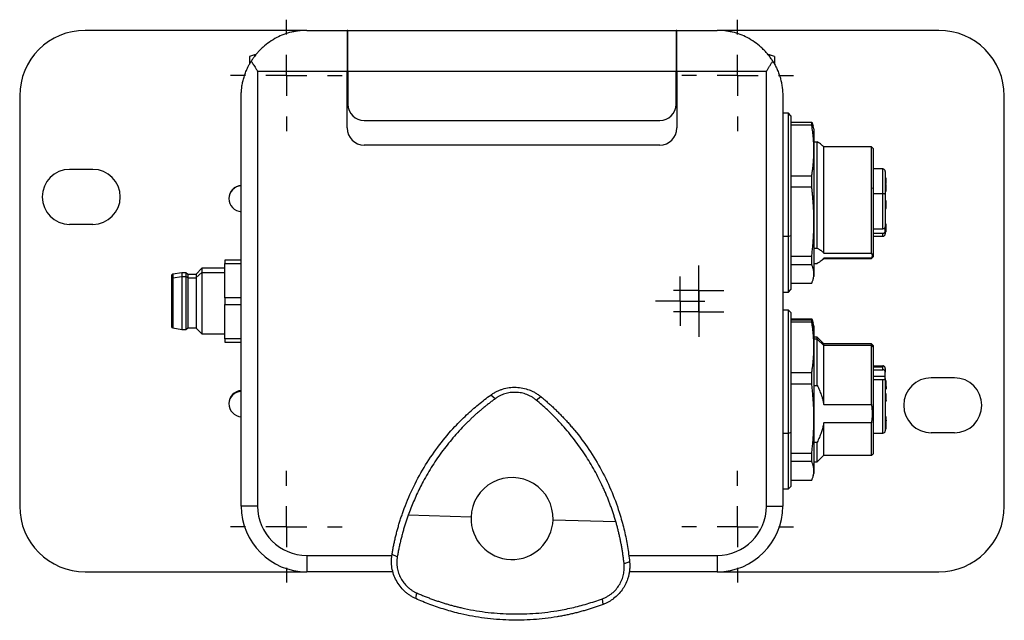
# Model space of a CAD drawing. Header units: inches. Extents: x 0.46 to 8.15, y 1.66 to 8.83.
# Tile 4 of 15: x 2.99 to 5.35, y 6.82 to 8.26. Entities that reach past the tile are written whole.
import ezdxf

# ---------------------------------------------------------------- set-up
doc = ezdxf.new("R2010")
doc.units = ezdxf.units.IN
doc.header["$MEASUREMENT"] = 0
doc.layers.add('SLD-0', color=179, linetype='Continuous')

# ---------------------------------------------------------------- blocks, each defined once
blk = doc.blocks.new('SW_CENTERMARKSYMBOL_0')
at = {"layer": 'SLD-0', "color": 0}
for p, q in [((0, 0.0984), (0, 0.1339)), ((0, 0), (0, 0.0492)), ((-0.0984, 0), (-0.1339, 0)), ((0, 0), (-0.0492, 0)), ((0, 0), (0, -0.0492)), ((0, 0), (0.0492, 0)), ((0.0984, 0), (0.1339, 0)), ((0, -0.0984), (0, -0.1339))]:
    blk.add_line(p, q, dxfattribs=at)
blk = doc.blocks.new('SW_CENTERMARKSYMBOL_1')
at = {"layer": 'SLD-0', "color": 0}
for p, q in [((0, 0.0984), (0, 0.1339)), ((0, 0), (0, 0.0492)), ((-0.0984, 0), (-0.1339, 0)), ((0, 0), (-0.0492, 0)), ((0, 0), (0, -0.0492)), ((0, 0), (0.0492, 0)), ((0.0984, 0), (0.1339, 0)), ((0, -0.0984), (0, -0.1339))]:
    blk.add_line(p, q, dxfattribs=at)
blk = doc.blocks.new('SW_CENTERMARKSYMBOL_2')
at = {"layer": 'SLD-0', "color": 0}
for p, q in [((0, 0.0984), (0, 0.1339)), ((0, 0), (0, 0.0492)), ((-0.0984, 0), (-0.1339, 0)), ((0, 0), (-0.0492, 0)), ((0, 0), (0, -0.0492)), ((0, 0), (0.0492, 0)), ((0.0984, 0), (0.1339, 0)), ((0, -0.0984), (0, -0.1339))]:
    blk.add_line(p, q, dxfattribs=at)
blk = doc.blocks.new('SW_CENTERMARKSYMBOL_3')
at = {"layer": 'SLD-0', "color": 0}
for p, q in [((0, 0.0984), (0, 0.1339)), ((0, 0), (0, 0.0492)), ((-0.0984, 0), (-0.1339, 0)), ((0, 0), (-0.0492, 0)), ((0, 0), (0, -0.0492)), ((0, 0), (0.0492, 0)), ((0.0984, 0), (0.1339, 0)), ((0, -0.0984), (0, -0.1339))]:
    blk.add_line(p, q, dxfattribs=at)
blk = doc.blocks.new('SW_CENTERMARKSYMBOL_4')
at = {"layer": 'SLD-0', "color": 0}
for p, q in [((0, 0.0492), (0, 0.0591)), ((0, 0), (0, 0.0492)), ((-0.0492, 0), (-0.0591, 0)), ((0, 0), (-0.0492, 0)), ((0, 0), (0, -0.0492)), ((0, 0), (0.0492, 0)), ((0.0492, 0), (0.0591, 0)), ((0, -0.0492), (0, -0.0591))]:
    blk.add_line(p, q, dxfattribs=at)
blk = doc.blocks.new('SW_CENTERMARKSYMBOL_5')
at = {"layer": 'SLD-0', "color": 0}
for p, q in [((0, 0.0492), (0, 0.0602)), ((0, 0), (0, 0.0492)), ((-0.0492, 0), (-0.0602, 0)), ((0, 0), (-0.0492, 0)), ((0, 0), (0, -0.0492)), ((0, 0), (0.0492, 0)), ((0.0492, 0), (0.0602, 0)), ((0, -0.0492), (0, -0.0602))]:
    blk.add_line(p, q, dxfattribs=at)
blk = doc.blocks.new('SW_CENTERMARKSYMBOL_6')
at = {"layer": 'SLD-0', "color": 0}
for p, q in [((0, 0.0492), (0, 0.0602)), ((0, 0), (0, 0.0492)), ((-0.0492, 0), (-0.0602, 0)), ((0, 0), (-0.0492, 0)), ((0, 0), (0, -0.0492)), ((0, 0), (0.0492, 0)), ((0.0492, 0), (0.0602, 0)), ((0, -0.0492), (0, -0.0602))]:
    blk.add_line(p, q, dxfattribs=at)

msp = doc.modelspace()

# ---------------------------------------------------------------- linework, layer by layer
at = {"color": 7, "linetype": 'Continuous', "lineweight": 25}
for p, q in [((3.6809, 8.2344), (3.1494, 8.2344)), ((3.6809, 8.2344), (3.7774, 8.2344)), ((3.7774, 8.2344), (3.7774, 8.1359)), ((3.7794, 8.2344), (3.7774, 8.2344)), ((3.7794, 8.1359), (3.7794, 8.2344)), ((3.7794, 8.2344), (4.5668, 8.2344)), ((4.5668, 8.2344), (4.5668, 8.1359)), ((4.5687, 8.2344), (4.5668, 8.2344)), ((4.5687, 8.1359), (4.5687, 8.2344)), ((4.5687, 8.2344), (4.6652, 8.2344)), ((5.1967, 8.2344), (4.6652, 8.2344)), ((3.5555, 8.1753), (3.5431, 8.172)), ((3.5582, 8.1753), (3.5555, 8.1753)), ((3.5555, 8.1753), (3.5555, 8.1716)), ((3.7794, 8.1753), (3.7774, 8.1753)), ((4.5687, 8.1753), (4.5668, 8.1753)), ((4.7906, 8.1753), (4.7879, 8.1753)), ((4.803, 8.172), (4.7906, 8.1753)), ((4.7906, 8.1753), (4.7906, 8.1723)), ((3.5431, 8.172), (3.5431, 8.1531)), ((4.803, 8.172), (4.803, 8.1531)), ((3.7774, 8.1359), (3.5628, 8.1359)), ((3.5628, 8.1359), (3.5628, 7.0926)), ((3.7774, 8.0001), (3.7774, 8.1359)), ((3.7774, 8.1359), (3.7794, 8.1359)), ((4.5668, 8.1359), (3.7794, 8.1359)), ((3.7794, 8.1359), (3.7794, 8.0572)), ((4.5668, 8.1366), (4.5687, 8.1366)), ((4.5668, 8.0572), (4.5668, 8.1359)), ((4.7833, 8.1359), (4.5687, 8.1359)), ((4.5687, 8.1359), (4.5687, 8.0001)), ((4.7833, 7.0926), (4.7833, 8.1359)), ((3.7774, 8.0966), (3.7794, 8.0966)), ((4.5668, 8.0966), (4.5687, 8.0966)), ((2.992, 8.0769), (2.992, 7.0926)), ((3.5235, 7.0926), (3.5235, 8.0769)), ((4.8227, 8.0769), (4.8227, 7.0926)), ((5.3542, 7.0926), (5.3542, 8.0769)), ((4.8364, 8.0356), (4.8227, 8.0356)), ((4.8424, 8.0296), (4.8364, 8.0356)), ((4.8364, 7.7395), (4.8364, 8.0356)), ((3.8187, 8.0178), (4.5274, 8.0178)), ((4.8424, 8.0296), (4.8424, 7.7417)), ((4.8424, 8.0143), (4.8922, 8.0143)), ((4.8922, 8.0069), (4.8922, 8.0143)), ((4.8922, 8.0143), (4.8956, 8.0044)), ((4.8922, 8.0069), (4.8424, 8.0069)), ((4.8975, 7.9982), (4.8958, 8.0044)), ((4.8975, 7.9982), (4.8975, 7.9463)), ((4.8975, 7.9667), (4.9053, 7.9667)), ((4.9053, 7.7119), (4.9053, 7.9667)), ((4.5274, 7.9588), (3.8187, 7.9588)), ((4.8975, 7.9463), (4.8975, 7.7751)), ((4.9211, 7.9548), (4.9182, 7.9578)), ((5.0353, 7.9548), (4.9211, 7.9548)), ((4.9211, 7.6995), (4.9211, 7.9548)), ((5.0392, 7.9509), (5.0353, 7.9548)), ((5.0353, 7.8556), (5.0353, 7.9548)), ((5.0392, 7.9509), (5.0392, 7.8546)), ((3.1674, 7.9007), (3.1118, 7.9007)), ((5.0628, 7.9017), (5.0392, 7.9017)), ((5.0628, 7.8419), (5.0628, 7.9017)), ((5.0687, 7.8958), (5.0687, 7.8403)), ((4.8424, 7.8856), (4.8922, 7.8856)), ((4.8922, 7.858), (4.8922, 7.8856)), ((5.0687, 7.8666), (5.0707, 7.8666)), ((4.8922, 7.858), (4.8424, 7.858)), ((5.0353, 7.6995), (5.0353, 7.8556)), ((5.0392, 7.8546), (5.0353, 7.8556)), ((5.0392, 7.8546), (5.0392, 7.6911)), ((5.0707, 7.8646), (5.0687, 7.8646)), ((5.0707, 7.8645), (5.0687, 7.8645)), ((5.0707, 7.8604), (5.0687, 7.8604)), ((5.0687, 7.8576), (5.0707, 7.8576)), ((5.0687, 7.8557), (5.0707, 7.8557)), ((5.0707, 7.8494), (5.0687, 7.8494)), ((5.0687, 7.8486), (5.0707, 7.8486)), ((5.0707, 7.8494), (5.0707, 7.8557)), ((5.0628, 7.8419), (5.0392, 7.8419)), ((5.0628, 7.7578), (5.0628, 7.8419)), ((5.0687, 7.8403), (5.0687, 7.7629)), ((5.0707, 7.8254), (5.0687, 7.8254)), ((5.0707, 7.8137), (5.0687, 7.8137)), ((5.0687, 7.8068), (5.0707, 7.8068)), ((4.8975, 7.7751), (4.8975, 7.6499)), ((3.1674, 7.7688), (3.1118, 7.7688)), ((5.0392, 7.7578), (5.0628, 7.7578)), ((5.0707, 7.7696), (5.0687, 7.7696)), ((5.0687, 7.7648), (5.0705, 7.7656)), ((5.0687, 7.7605), (5.0687, 7.7629)), ((5.0687, 7.7526), (5.0687, 7.7605)), ((5.0707, 7.756), (5.0687, 7.756)), ((5.0687, 7.7526), (5.0687, 7.7462)), ((5.0707, 7.7508), (5.0687, 7.7508)), ((5.0707, 7.756), (5.0707, 7.7657)), ((4.8364, 7.7395), (4.8227, 7.7395)), ((4.8424, 7.7417), (4.8364, 7.7395)), ((4.8364, 7.6064), (4.8364, 7.7395)), ((4.8424, 7.7417), (4.8424, 7.6123)), ((5.0392, 7.7475), (5.0628, 7.7475)), ((5.0392, 7.7403), (5.0628, 7.7403)), ((5.0628, 7.7403), (5.0628, 7.7475)), ((4.8975, 7.7119), (4.9053, 7.7119)), ((3.5235, 7.6832), (3.4841, 7.6832)), ((3.4841, 7.6832), (3.4841, 7.675)), ((4.8424, 7.6922), (4.8922, 7.6922)), ((4.8922, 7.6721), (4.8922, 7.6922)), ((4.9182, 7.6842), (4.9211, 7.6871)), ((4.9211, 7.6995), (5.0353, 7.6995)), ((5.0353, 7.6877), (4.9211, 7.6877)), ((4.9211, 7.6871), (4.9211, 7.6877)), ((4.9211, 7.6871), (5.0353, 7.6871)), ((5.0353, 7.6871), (5.0392, 7.6911)), ((5.0353, 7.6871), (5.0353, 7.6877)), ((3.4292, 7.6635), (3.4154, 7.6497)), ((3.4841, 7.6635), (3.4292, 7.6635)), ((3.4292, 7.6635), (3.4292, 7.653)), ((3.4841, 7.675), (3.5235, 7.675)), ((3.4841, 7.5929), (3.4841, 7.675)), ((4.8922, 7.6721), (4.8424, 7.6721)), ((4.8975, 7.6753), (4.9053, 7.6753)), ((3.3561, 7.6454), (3.3561, 7.6373)), ((3.3561, 7.6373), (3.3561, 7.5241)), ((3.3807, 7.6527), (3.3594, 7.6493)), ((3.3594, 7.6493), (3.3594, 7.6406)), ((3.3594, 7.6406), (3.3807, 7.6436)), ((3.3594, 7.6406), (3.3594, 7.5203)), ((3.3906, 7.6527), (3.3807, 7.6527)), ((3.3807, 7.6527), (3.3807, 7.6436)), ((3.3807, 7.6436), (3.3807, 7.5168)), ((3.3807, 7.6436), (3.3906, 7.6436)), ((3.3955, 7.6487), (3.3906, 7.6527)), ((3.3906, 7.6527), (3.3906, 7.6436)), ((3.3906, 7.6436), (3.3906, 7.5168)), ((3.3955, 7.6402), (3.3906, 7.6436)), ((3.4152, 7.6487), (3.3955, 7.6487)), ((3.3955, 7.6487), (3.3955, 7.6402)), ((3.3955, 7.6402), (3.3955, 7.5208)), ((3.3955, 7.6402), (3.4152, 7.6402)), ((3.4154, 7.6497), (3.4152, 7.6497)), ((3.4152, 7.6497), (3.4152, 7.641)), ((3.4152, 7.641), (3.4154, 7.641)), ((3.4152, 7.641), (3.4152, 7.5198)), ((3.4154, 7.641), (3.4292, 7.653)), ((3.4154, 7.6497), (3.4154, 7.641)), ((3.4154, 7.641), (3.4154, 7.5198)), ((3.4292, 7.653), (3.4292, 7.506)), ((3.4292, 7.653), (3.4841, 7.653)), ((4.8958, 7.6375), (4.8975, 7.6438)), ((4.8975, 7.6499), (4.8975, 7.6438)), ((4.8227, 7.6064), (4.8364, 7.6064)), ((4.8364, 7.6064), (4.8424, 7.6123)), ((4.8424, 7.6276), (4.8922, 7.6276)), ((3.5235, 7.5929), (3.4841, 7.5929)), ((3.4841, 7.5929), (3.4841, 7.5766)), ((3.4841, 7.5766), (3.5235, 7.5766)), ((3.4841, 7.4945), (3.4841, 7.5766)), ((4.8364, 7.5631), (4.8227, 7.5631)), ((4.8424, 7.5572), (4.8364, 7.5631)), ((4.8364, 7.267), (4.8364, 7.5631)), ((4.8424, 7.5572), (4.8424, 7.2693)), ((4.8424, 7.5419), (4.8922, 7.5419)), ((4.8922, 7.5387), (4.8424, 7.5387)), ((4.8922, 7.5387), (4.8922, 7.5419)), ((4.8922, 7.5419), (4.8956, 7.532)), ((4.8922, 7.5345), (4.8922, 7.5387)), ((4.8975, 7.5197), (4.8922, 7.5387)), ((3.3594, 7.5203), (3.3807, 7.5168)), ((3.3807, 7.5168), (3.3906, 7.5168)), ((3.3906, 7.5168), (3.3955, 7.5208)), ((3.3955, 7.5208), (3.4152, 7.5208)), ((3.4152, 7.5198), (3.4154, 7.5198)), ((3.4154, 7.5198), (3.4292, 7.506)), ((4.8922, 7.5345), (4.8424, 7.5345)), ((4.8975, 7.5257), (4.8958, 7.532)), ((4.8975, 7.5257), (4.8975, 7.5197)), ((4.8975, 7.5197), (4.8975, 7.4738)), ((3.4292, 7.506), (3.4841, 7.506)), ((3.5235, 7.4945), (3.4841, 7.4945)), ((3.4841, 7.4945), (3.4841, 7.4863)), ((4.9053, 7.4981), (4.8975, 7.4981)), ((4.9053, 7.4931), (4.8975, 7.4931)), ((4.9211, 7.4824), (4.9053, 7.4981)), ((4.9053, 7.4931), (4.9053, 7.4981)), ((4.9053, 7.3826), (4.9053, 7.4931)), ((4.9211, 7.4778), (4.9053, 7.4931)), ((3.4841, 7.4863), (3.5235, 7.4863)), ((4.8975, 7.4738), (4.8975, 7.3027)), ((5.0353, 7.4824), (4.9211, 7.4824)), ((4.9211, 7.4778), (4.9211, 7.4824)), ((4.9211, 7.3365), (4.9211, 7.4778)), ((5.0353, 7.4778), (4.9211, 7.4778)), ((5.0392, 7.4785), (5.0353, 7.4824)), ((5.0353, 7.4778), (5.0353, 7.4824)), ((5.0353, 7.3365), (5.0353, 7.4778)), ((5.0392, 7.474), (5.0353, 7.4778)), ((5.0392, 7.4785), (5.0392, 7.474)), ((5.0392, 7.474), (5.0392, 7.2186)), ((5.0392, 7.4292), (5.0628, 7.4292)), ((5.0628, 7.4265), (5.0392, 7.4265)), ((5.0392, 7.42), (5.0628, 7.42)), ((5.0628, 7.4265), (5.0628, 7.4292)), ((5.0628, 7.42), (5.0628, 7.4265)), ((5.0687, 7.4233), (5.0687, 7.4142)), ((4.8424, 7.4131), (4.8922, 7.4131)), ((4.8922, 7.3856), (4.8922, 7.4131)), ((5.0392, 7.4048), (5.0687, 7.4048)), ((5.0392, 7.3963), (5.0628, 7.3963)), ((5.0628, 7.2678), (5.0628, 7.3963)), ((5.0687, 7.4048), (5.0687, 7.4142)), ((5.0687, 7.3989), (5.0687, 7.4048)), ((5.0687, 7.3989), (5.0687, 7.2737)), ((5.2343, 7.4007), (5.1788, 7.4007)), ((4.8922, 7.3856), (4.8424, 7.3856)), ((4.8975, 7.3826), (4.9053, 7.3826)), ((5.0707, 7.3935), (5.0687, 7.3935)), ((5.0707, 7.3923), (5.0687, 7.3923)), ((5.0687, 7.3905), (5.0707, 7.3905)), ((5.0707, 7.386), (5.0687, 7.386)), ((5.0707, 7.3796), (5.0687, 7.3796)), ((5.0707, 7.3796), (5.0707, 7.386)), ((5.0707, 7.3796), (5.0707, 7.3737)), ((4.1325, 7.3503), (4.1221, 7.3593)), ((4.2311, 7.3473), (4.2421, 7.3556)), ((5.0707, 7.3622), (5.0687, 7.3622)), ((5.0707, 7.3608), (5.0687, 7.3608)), ((5.0687, 7.3589), (5.0707, 7.3589)), ((5.0707, 7.3465), (5.0687, 7.3465)), ((5.0707, 7.3608), (5.0707, 7.3622)), ((5.0707, 7.3465), (5.0707, 7.3589)), ((5.0707, 7.3465), (5.0707, 7.3449)), ((4.9211, 7.3365), (5.0353, 7.3365)), ((5.0687, 7.3457), (5.0707, 7.3457)), ((4.8975, 7.3027), (4.8975, 7.1774)), ((5.0707, 7.3068), (5.0687, 7.3068)), ((5.0353, 7.2923), (4.9211, 7.2923)), ((4.9211, 7.2147), (4.9211, 7.2923)), ((5.0353, 7.2147), (5.0353, 7.2923)), ((5.0707, 7.2976), (5.0687, 7.2976)), ((5.0707, 7.2971), (5.0687, 7.2971)), ((5.0707, 7.2968), (5.0687, 7.2968)), ((5.0707, 7.2868), (5.0687, 7.2868)), ((5.0707, 7.2852), (5.0687, 7.2852)), ((5.0707, 7.2823), (5.0687, 7.2823)), ((5.0687, 7.2782), (5.0707, 7.2782)), ((5.0707, 7.2868), (5.0707, 7.2968)), ((5.0707, 7.2823), (5.0707, 7.2852)), ((4.8364, 7.267), (4.8227, 7.267)), ((4.8424, 7.2693), (4.8364, 7.267)), ((4.8364, 7.134), (4.8364, 7.267)), ((4.8424, 7.2693), (4.8424, 7.1399)), ((5.0392, 7.2678), (5.0628, 7.2678)), ((5.2343, 7.2688), (5.1788, 7.2688)), ((4.8975, 7.2462), (4.9053, 7.2462)), ((4.9053, 7.1989), (4.9053, 7.2462)), ((4.8424, 7.2198), (4.8922, 7.2198)), ((4.8922, 7.1996), (4.8922, 7.2198)), ((4.9053, 7.1989), (4.9211, 7.2147)), ((4.9211, 7.2147), (5.0353, 7.2147)), ((5.0353, 7.2147), (5.0392, 7.2186)), ((4.8922, 7.1996), (4.8424, 7.1996)), ((4.8975, 7.1989), (4.9053, 7.1989)), ((4.8958, 7.1651), (4.8975, 7.1714)), ((4.8975, 7.1774), (4.8975, 7.1714)), ((4.8227, 7.134), (4.8364, 7.134)), ((4.8364, 7.134), (4.8424, 7.1399)), ((4.8424, 7.1552), (4.8922, 7.1552)), ((3.5628, 7.0926), (3.5235, 7.0926)), ((4.7833, 7.0926), (4.8227, 7.0926)), ((4.0747, 7.0661), (3.924, 7.0708)), ((4.2714, 7.0601), (4.4222, 7.0555)), ((3.6809, 6.9745), (3.6809, 6.9352)), ((3.6809, 6.9745), (3.885, 6.9745)), ((3.8979, 6.9713), (3.8852, 6.9766)), ((4.4528, 6.9745), (4.6652, 6.9745)), ((4.6652, 6.9745), (4.6652, 6.9352)), ((4.4551, 6.9592), (4.4421, 6.9546)), ((3.1494, 6.9352), (3.6809, 6.9352)), ((3.8876, 6.9352), (3.6809, 6.9352)), ((4.6652, 6.9352), (4.4544, 6.9352)), ((4.6652, 6.9352), (5.1967, 6.9352)), ((3.942, 6.8708), (3.9446, 6.8844)), ((4.3919, 6.857), (4.3901, 6.8707))]:
    msp.add_line(p, q, dxfattribs=at)
for centre, radius, start, end in [((3.1494, 8.0769), 0.1575, 90, 180), ((5.1967, 8.0769), 0.1575, 0, 90), ((3.8187, 8.0572), 0.0394, 180, 270), ((4.5274, 8.0572), 0.0394, 270, 0), ((3.8187, 8.0001), 0.0413, 180, 270), ((4.5274, 8.0001), 0.0413, 270, 0), ((3.1118, 7.8348), 0.0659, 90, 270), ((3.1674, 7.8348), 0.0659, 270, 90), ((5.0628, 7.8958), 0.00591, 0, 90), ((3.5255, 7.8308), 0.0316, 93.6952, 180), ((3.525, 7.8304), 0.031, 92.7896, 179.212), ((3.5255, 7.8308), 0.0316, 180, 266.3048), ((5.0642, 7.835), 0.00699, 49.6108, 101.3688), ((5.0628, 7.7462), 0.00591, 270, 0), ((3.3601, 7.6454), 0.00392, 99.0903, 180), ((3.3597, 7.6371), 0.00358, 94.4634, 176.4238), ((3.3601, 7.5241), 0.00392, 180, 260.9097), ((5.1788, 7.3348), 0.0659, 90, 270), ((5.2343, 7.3348), 0.0659, 270, 90), ((3.5255, 7.3387), 0.0316, 93.6952, 180), ((3.5243, 7.3377), 0.0304, 91.5681, 178.0711), ((3.5255, 7.3387), 0.0316, 180, 266.3048), ((5.0628, 7.2737), 0.00591, 270, 360), ((4.1731, 7.0631), 0.0984, 358.2432, 178.2432), ((3.1494, 7.0926), 0.1575, 180, 270), ((3.6809, 7.0926), 0.1575, 180, 270), ((3.6809, 7.0926), 0.1181, 180, 270), ((4.6652, 7.0926), 0.1181, 270, 0), ((4.6652, 7.0926), 0.1575, 270, 0), ((5.1967, 7.0926), 0.1575, 270, 0), ((4.1731, 7.0631), 0.0984, 178.2432, 358.2432)]:
    msp.add_arc(centre, radius, start, end, dxfattribs=at)
for points, knots in [([(3.6809, 8.2344), (3.679, 8.2343), (3.6755, 8.2343), (3.6705, 8.234), (3.6663, 8.2337), (3.6605, 8.2331), (3.6533, 8.232), (3.6408, 8.2294), (3.626, 8.2249), (3.6081, 8.217), (3.5914, 8.207), (3.5783, 8.1966), (3.5691, 8.1879), (3.563, 8.1814), (3.5573, 8.1746), (3.5522, 8.1677), (3.549, 8.1629), (3.5475, 8.1605)], [0, 0, 0, 0, 0.039132, 0.073029, 0.10169, 0.125115, 0.191047, 0.249725, 0.38313, 0.499764, 0.63119, 0.749525, 0.803353, 0.855249, 0.905275, 0.953499, 1, 1, 1, 1]), ([(4.7986, 8.1605), (4.7978, 8.1618), (4.7961, 8.1645), (4.7934, 8.1683), (4.7906, 8.1722), (4.7876, 8.176), (4.7845, 8.1798), (4.7812, 8.1835), (4.7777, 8.1871), (4.7741, 8.1906), (4.7668, 8.1974), (4.7547, 8.207), (4.738, 8.217), (4.7201, 8.2249), (4.7053, 8.2294), (4.6928, 8.232), (4.6842, 8.2333), (4.6749, 8.2342), (4.6688, 8.2343), (4.6652, 8.2344)], [0, 0, 0, 0, 0.025629, 0.051778, 0.078463, 0.105696, 0.13349, 0.161857, 0.190808, 0.220354, 0.250504, 0.36883, 0.500257, 0.616883, 0.750289, 0.80896, 0.874895, 0.926975, 1, 1, 1, 1]), ([(3.5235, 8.0769), (3.5235, 8.0787), (3.5235, 8.0821), (3.5238, 8.087), (3.5241, 8.0912), (3.5245, 8.0949), (3.5252, 8.1009), (3.5266, 8.109), (3.5293, 8.1198), (3.5326, 8.13), (3.5363, 8.1394), (3.54, 8.1474), (3.5436, 8.1541), (3.5462, 8.1584), (3.5475, 8.1605)], [0, 0, 0, 0, 0.0634516, 0.120167, 0.1701463, 0.2133896, 0.2498971, 0.3822504, 0.4991148, 0.6301173, 0.7497471, 0.8378116, 0.9211848, 1, 1, 1, 1]), ([(3.5475, 8.1605), (3.5482, 8.1593), (3.5498, 8.1567), (3.5524, 8.1526), (3.5552, 8.148), (3.5587, 8.1425), (3.5613, 8.1383), (3.5628, 8.1359)], [0, 0, 0, 0, 0.153378, 0.320051, 0.500027, 0.708049, 1, 1, 1, 1]), ([(4.7833, 8.1359), (4.7841, 8.1372), (4.7856, 8.1396), (4.7877, 8.143), (4.7895, 8.1458), (4.7919, 8.1497), (4.795, 8.1545), (4.7975, 8.1586), (4.7986, 8.1605)], [0, 0, 0, 0, 0.156468, 0.29196, 0.406476, 0.500015, 0.764954, 1, 1, 1, 1]), ([(4.7986, 8.1605), (4.7994, 8.1593), (4.8009, 8.1568), (4.8032, 8.1529), (4.8053, 8.1488), (4.8074, 8.1446), (4.8102, 8.1385), (4.8136, 8.13), (4.8169, 8.1198), (4.8195, 8.109), (4.8212, 8.099), (4.8224, 8.0882), (4.8226, 8.081), (4.8227, 8.0769)], [0, 0, 0, 0, 0.046753, 0.095127, 0.145154, 0.196862, 0.250278, 0.369898, 0.500911, 0.617765, 0.750128, 0.854015, 1, 1, 1, 1]), ([(4.8975, 7.9463), (4.8975, 7.9487), (4.8974, 7.9535), (4.8972, 7.9609), (4.8968, 7.9683), (4.8962, 7.9758), (4.8954, 7.9835), (4.8945, 7.9912), (4.8935, 7.999), (4.8926, 8.0043), (4.8922, 8.0069)], [0, 0, 0, 0, 0.118957, 0.239585, 0.361913, 0.48597, 0.611782, 0.739374, 0.868772, 1, 1, 1, 1]), ([(4.9179, 7.9575), (4.917, 7.9586), (4.9141, 7.9617), (4.9089, 7.9647), (4.9053, 7.9667)], [0, 0, 0, 0, 0.326908, 1, 1, 1, 1]), ([(4.8922, 7.8856), (4.8927, 7.8886), (4.8936, 7.8946), (4.8948, 7.9035), (4.8958, 7.9123), (4.8965, 7.921), (4.8971, 7.9295), (4.8974, 7.9379), (4.8975, 7.9435), (4.8975, 7.9463)], [0, 0, 0, 0, 0.149825, 0.297264, 0.442355, 0.585133, 0.725639, 0.863914, 1, 1, 1, 1]), ([(5.0707, 7.8666), (5.0707, 7.8688), (5.0707, 7.8726), (5.0707, 7.877), (5.0707, 7.8793), (5.0707, 7.8802), (5.0707, 7.8803)], [0, 0, 0, 0, 0.497572, 0.819982, 0.961842, 1, 1, 1, 1]), ([(4.8975, 7.7751), (4.8975, 7.7784), (4.8974, 7.7851), (4.8972, 7.7951), (4.8968, 7.8052), (4.8962, 7.8155), (4.8954, 7.826), (4.8945, 7.8365), (4.8935, 7.8472), (4.8926, 7.8544), (4.8922, 7.858)], [0, 0, 0, 0, 0.118957, 0.239585, 0.361913, 0.48597, 0.611782, 0.739374, 0.868772, 1, 1, 1, 1]), ([(5.0707, 7.8644), (5.0707, 7.8644), (5.0707, 7.8645), (5.0707, 7.8646), (5.0707, 7.8646), (5.0707, 7.8646)], [0, 0, 0, 0, 0.54273, 0.996373, 1, 1, 1, 1]), ([(5.0707, 7.8604), (5.0707, 7.861), (5.0707, 7.8619), (5.0707, 7.8629), (5.0707, 7.8634), (5.0707, 7.8638), (5.0707, 7.864), (5.0707, 7.8642), (5.0707, 7.8644), (5.0707, 7.8645), (5.0707, 7.8645), (5.0707, 7.8645), (5.0707, 7.8645)], [0, 0, 0, 0, 0.393421, 0.54798, 0.679221, 0.720981, 0.763508, 0.81048, 0.864676, 0.918871, 0.965843, 1, 1, 1, 1]), ([(5.0707, 7.8576), (5.0707, 7.8576), (5.0707, 7.8576), (5.0707, 7.8577), (5.0707, 7.8579), (5.0707, 7.8581), (5.0707, 7.8584), (5.0707, 7.8586), (5.0707, 7.8589), (5.0707, 7.8592), (5.0707, 7.8595), (5.0707, 7.8599), (5.0707, 7.8602), (5.0707, 7.8604)], [0, 0, 0, 0, 0.038322, 0.090374, 0.147688, 0.21431, 0.280932, 0.338247, 0.390298, 0.464755, 0.553317, 0.713555, 1, 1, 1, 1]), ([(5.0707, 7.8557), (5.0707, 7.8557), (5.0707, 7.8557), (5.0707, 7.8558), (5.0707, 7.8561), (5.0707, 7.8567), (5.0707, 7.8571), (5.0707, 7.8573)], [0, 0, 0, 0, 0.019874, 0.119019, 0.330245, 0.589017, 1, 1, 1, 1]), ([(5.0707, 7.8486), (5.0707, 7.8486), (5.0707, 7.8486), (5.0707, 7.8487), (5.0707, 7.8489), (5.0707, 7.8491), (5.0707, 7.8493), (5.0707, 7.8494)], [0, 0, 0, 0, 0.076286, 0.334038, 0.524287, 0.743582, 1, 1, 1, 1]), ([(5.0707, 7.8137), (5.0707, 7.8138), (5.0707, 7.8145), (5.0707, 7.8161), (5.0707, 7.8167), (5.0707, 7.8179), (5.0707, 7.8185), (5.0707, 7.8198), (5.0707, 7.8204), (5.0707, 7.8217), (5.0707, 7.8224), (5.0707, 7.8235), (5.0707, 7.8239), (5.0707, 7.8247), (5.0707, 7.825), (5.0707, 7.8254)], [0, 0, 0, 0, 0.25, 0.25, 0.375, 0.375, 0.5, 0.5, 0.625, 0.625, 0.75, 0.75, 0.875, 0.875, 1, 1, 1, 1]), ([(5.0707, 7.8069), (5.0707, 7.8069), (5.0707, 7.8069), (5.0707, 7.8078), (5.0707, 7.8095), (5.0707, 7.8116), (5.0707, 7.813), (5.0707, 7.8137)], [0, 0, 0, 0, 0.117113, 0.340062, 0.564416, 0.779805, 1, 1, 1, 1]), ([(4.8922, 7.6922), (4.8927, 7.6964), (4.8936, 7.7046), (4.8948, 7.7168), (4.8958, 7.7288), (4.8965, 7.7406), (4.8971, 7.7523), (4.8974, 7.7638), (4.8975, 7.7714), (4.8975, 7.7751)], [0, 0, 0, 0, 0.149825, 0.297264, 0.442355, 0.585133, 0.725639, 0.863914, 1, 1, 1, 1]), ([(5.0687, 7.7629), (5.0687, 7.7626), (5.0687, 7.7619), (5.0683, 7.761), (5.0678, 7.7601), (5.0668, 7.7591), (5.0652, 7.758), (5.0636, 7.7579), (5.0628, 7.7578)], [0, 0, 0, 0, 0.1260856, 0.2483087, 0.371554, 0.5005903, 0.7483028, 1, 1, 1, 1]), ([(5.0628, 7.7475), (5.0632, 7.7476), (5.064, 7.7476), (5.0651, 7.7479), (5.0661, 7.7484), (5.0673, 7.7492), (5.0685, 7.7506), (5.0687, 7.7519), (5.0687, 7.7526)], [0, 0, 0, 0, 0.125906, 0.247983, 0.371311, 0.500822, 0.747984, 1, 1, 1, 1]), ([(5.0707, 7.7657), (5.0707, 7.7657), (5.0707, 7.7658), (5.0707, 7.7661), (5.0707, 7.7663), (5.0707, 7.7667), (5.0707, 7.7673), (5.0707, 7.7683), (5.0707, 7.7691), (5.0707, 7.7696)], [0, 0, 0, 0, 0.006317, 0.0554, 0.113568, 0.181738, 0.342881, 0.630636, 1, 1, 1, 1]), ([(5.0707, 7.7508), (5.0707, 7.7511), (5.0707, 7.7517), (5.0707, 7.7534), (5.0707, 7.7546), (5.0707, 7.756)], [0, 0, 0, 0, 0.5, 0.5, 1, 1, 1, 1]), ([(5.0707, 7.751), (5.0707, 7.7509), (5.0707, 7.7504), (5.0707, 7.7506), (5.0707, 7.7508)], [0, 0, 0, 0, 0.278072, 1, 1, 1, 1]), ([(4.9053, 7.7119), (4.9063, 7.7114), (4.9081, 7.7103), (4.9105, 7.7088), (4.9128, 7.7073), (4.9152, 7.7056), (4.9174, 7.7037), (4.9196, 7.7016), (4.9206, 7.7002), (4.9211, 7.6995)], [0, 0, 0, 0, 0.128975, 0.2552436, 0.3791014, 0.5008737, 0.6710607, 0.8369797, 1, 1, 1, 1]), ([(4.9211, 7.6877), (4.9208, 7.6872), (4.9202, 7.6864), (4.9191, 7.6852), (4.9179, 7.6839), (4.9165, 7.6826), (4.9141, 7.6808), (4.9106, 7.6783), (4.9071, 7.6763), (4.9053, 7.6753)], [0, 0, 0, 0, 0.097645, 0.196059, 0.295551, 0.396418, 0.498934, 0.744394, 1, 1, 1, 1]), ([(5.0353, 7.6995), (5.0355, 7.6991), (5.036, 7.6983), (5.0365, 7.6971), (5.0369, 7.696), (5.0372, 7.6948), (5.0373, 7.6933), (5.0371, 7.6916), (5.0364, 7.6896), (5.0357, 7.6883), (5.0353, 7.6877)], [0, 0, 0, 0, 0.1006729, 0.2007237, 0.3004922, 0.4003247, 0.5005718, 0.6669561, 0.8329011, 1, 1, 1, 1]), ([(4.8975, 7.6499), (4.8975, 7.6507), (4.8974, 7.6525), (4.8972, 7.6552), (4.8968, 7.6579), (4.8962, 7.6607), (4.8954, 7.6635), (4.8945, 7.6663), (4.8935, 7.6692), (4.8926, 7.6711), (4.8922, 7.6721)], [0, 0, 0, 0, 0.118957, 0.239585, 0.361913, 0.48597, 0.611782, 0.739374, 0.868772, 1, 1, 1, 1]), ([(4.8922, 7.6276), (4.8927, 7.6288), (4.8936, 7.6309), (4.8948, 7.6342), (4.8958, 7.6374), (4.8965, 7.6406), (4.8971, 7.6437), (4.8974, 7.6468), (4.8975, 7.6488), (4.8975, 7.6499)], [0, 0, 0, 0, 0.149825, 0.297264, 0.442355, 0.585133, 0.725639, 0.863914, 1, 1, 1, 1]), ([(4.8975, 7.4738), (4.8975, 7.4762), (4.8974, 7.4811), (4.8972, 7.4884), (4.8968, 7.4959), (4.8962, 7.5034), (4.8954, 7.511), (4.8945, 7.5188), (4.8935, 7.5266), (4.8926, 7.5318), (4.8922, 7.5345)], [0, 0, 0, 0, 0.118957, 0.239585, 0.361913, 0.48597, 0.611782, 0.739374, 0.868772, 1, 1, 1, 1]), ([(4.8922, 7.4131), (4.8927, 7.4162), (4.8936, 7.4221), (4.8948, 7.4311), (4.8958, 7.4399), (4.8965, 7.4485), (4.8971, 7.4571), (4.8974, 7.4655), (4.8975, 7.4711), (4.8975, 7.4738)], [0, 0, 0, 0, 0.149825, 0.297264, 0.442355, 0.585133, 0.725639, 0.863914, 1, 1, 1, 1]), ([(5.0687, 7.4233), (5.0687, 7.4237), (5.0687, 7.4244), (5.0684, 7.4253), (5.068, 7.4261), (5.0676, 7.4269), (5.0667, 7.4278), (5.0652, 7.4289), (5.0636, 7.4291), (5.0628, 7.4292)], [0, 0, 0, 0, 0.116072, 0.224259, 0.324545, 0.416926, 0.501413, 0.755413, 1, 1, 1, 1]), ([(5.0687, 7.4142), (5.0687, 7.4145), (5.0687, 7.4153), (5.0683, 7.4164), (5.0678, 7.4174), (5.0671, 7.4183), (5.0662, 7.419), (5.0652, 7.4196), (5.064, 7.4199), (5.0632, 7.42), (5.0628, 7.42)], [0, 0, 0, 0, 0.1262866, 0.2486267, 0.3716966, 0.500093, 0.6212724, 0.7469751, 0.8732603, 1, 1, 1, 1]), ([(5.0628, 7.3963), (5.0631, 7.3963), (5.0636, 7.3963), (5.0643, 7.3964), (5.0651, 7.3965), (5.0659, 7.3967), (5.0668, 7.3969), (5.0678, 7.3974), (5.0686, 7.3981), (5.0687, 7.3987), (5.0687, 7.3989)], [0, 0, 0, 0, 0.058258, 0.117963, 0.181386, 0.250431, 0.364408, 0.500948, 0.733597, 1, 1, 1, 1]), ([(4.1221, 7.3593), (4.1232, 7.3601), (4.1255, 7.3617), (4.1289, 7.3639), (4.1325, 7.3659), (4.136, 7.3678), (4.1397, 7.3695), (4.1433, 7.371), (4.1469, 7.3724), (4.1545, 7.3749), (4.1664, 7.3775), (4.1827, 7.3784), (4.1989, 7.3765), (4.2119, 7.3728), (4.2217, 7.3687), (4.2287, 7.365), (4.2356, 7.3607), (4.2399, 7.3573), (4.2421, 7.3556)], [0, 0, 0, 0, 0.032571, 0.064728, 0.096474, 0.127811, 0.158743, 0.189274, 0.219406, 0.249144, 0.375539, 0.499849, 0.62404, 0.750344, 0.810324, 0.87191, 0.935126, 1, 1, 1, 1]), ([(4.8975, 7.3027), (4.8975, 7.306), (4.8974, 7.3126), (4.8972, 7.3226), (4.8968, 7.3328), (4.8962, 7.3431), (4.8954, 7.3535), (4.8945, 7.3641), (4.8935, 7.3748), (4.8926, 7.382), (4.8922, 7.3856)], [0, 0, 0, 0, 0.118957, 0.239585, 0.361913, 0.48597, 0.611782, 0.739374, 0.868772, 1, 1, 1, 1]), ([(4.9053, 7.3826), (4.9063, 7.3807), (4.9081, 7.377), (4.9105, 7.3713), (4.9128, 7.3657), (4.9152, 7.3593), (4.9174, 7.3522), (4.9196, 7.3444), (4.9206, 7.3391), (4.9211, 7.3365)], [0, 0, 0, 0, 0.128975, 0.255244, 0.379101, 0.500874, 0.671061, 0.83698, 1, 1, 1, 1]), ([(5.0707, 7.3923), (5.0707, 7.3926), (5.0707, 7.3933), (5.0707, 7.3937), (5.0707, 7.3935), (5.0707, 7.3935)], [0, 0, 0, 0, 0.5129325, 0.9446844, 1, 1, 1, 1]), ([(5.0707, 7.3905), (5.0707, 7.3905), (5.0707, 7.3905), (5.0707, 7.3907), (5.0707, 7.391), (5.0707, 7.3913), (5.0707, 7.3916), (5.0707, 7.392), (5.0707, 7.3922), (5.0707, 7.3923)], [0, 0, 0, 0, 0.072049, 0.245005, 0.395597, 0.526377, 0.662085, 0.825599, 1, 1, 1, 1]), ([(5.0707, 7.386), (5.0707, 7.3863), (5.0707, 7.3867), (5.0707, 7.3879), (5.0707, 7.3891), (5.0707, 7.39), (5.0707, 7.3904), (5.0707, 7.3905)], [0, 0, 0, 0, 0.243487, 0.471815, 0.690039, 0.91644, 1, 1, 1, 1]), ([(3.8852, 6.9766), (3.8857, 6.9799), (3.8869, 6.9865), (3.8888, 6.9965), (3.8909, 7.0064), (3.8931, 7.0164), (3.8956, 7.0265), (3.8983, 7.0366), (3.9011, 7.0467), (3.9042, 7.0569), (3.9075, 7.0671), (3.911, 7.0773), (3.92, 7.1019), (3.9367, 7.1409), (3.965, 7.192), (3.9982, 7.2402), (4.0275, 7.2748), (4.0499, 7.2979), (4.0639, 7.3115), (4.0782, 7.3245), (4.0926, 7.3367), (4.1072, 7.3484), (4.1171, 7.3557), (4.1221, 7.3593)], [0, 0, 0, 0, 0.022031, 0.044198, 0.066503, 0.088951, 0.111542, 0.134281, 0.15717, 0.180212, 0.203409, 0.226764, 0.250279, 0.373611, 0.500157, 0.626841, 0.750304, 0.793188, 0.835543, 0.877385, 0.91873, 0.959596, 1, 1, 1, 1]), ([(4.1325, 7.3503), (4.1301, 7.3485), (4.1252, 7.3449), (4.1181, 7.3394), (4.111, 7.3339), (4.1041, 7.3282), (4.0973, 7.3225), (4.0907, 7.3168), (4.0842, 7.311), (4.0778, 7.3051), (4.0716, 7.2992), (4.0569, 7.2848), (4.0348, 7.2612), (4.0116, 7.2323), (3.9944, 7.2085), (3.9822, 7.19), (3.9707, 7.1711), (3.9606, 7.1531), (3.9518, 7.1362), (3.9442, 7.1203), (3.937, 7.1041), (3.9302, 7.0876), (3.926, 7.0764), (3.924, 7.0708)], [0, 0, 0, 0, 0.026234, 0.052207, 0.077928, 0.103405, 0.128648, 0.153668, 0.178476, 0.203086, 0.22751, 0.251763, 0.378067, 0.501353, 0.563738, 0.625934, 0.687958, 0.75007, 0.799474, 0.848927, 0.898678, 0.948963, 1, 1, 1, 1]), ([(4.2311, 7.3473), (4.2301, 7.3481), (4.2282, 7.3497), (4.2251, 7.3519), (4.2219, 7.3539), (4.2187, 7.3558), (4.2153, 7.3576), (4.2119, 7.3591), (4.2055, 7.3618), (4.1957, 7.3646), (4.1823, 7.3661), (4.1689, 7.3654), (4.158, 7.363), (4.1497, 7.36), (4.1437, 7.3573), (4.138, 7.3541), (4.1343, 7.3516), (4.1325, 7.3503)], [0, 0, 0, 0, 0.036382, 0.0725, 0.108393, 0.1441, 0.17966, 0.215114, 0.250499, 0.375791, 0.500202, 0.624706, 0.750116, 0.811929, 0.874042, 0.936662, 1, 1, 1, 1]), ([(4.4222, 7.0555), (4.4212, 7.0587), (4.4193, 7.0651), (4.4163, 7.0746), (4.4131, 7.0841), (4.4098, 7.0934), (4.4064, 7.1026), (4.4028, 7.1117), (4.3991, 7.1208), (4.3952, 7.1297), (4.3895, 7.1424), (4.3817, 7.1586), (4.3713, 7.1781), (4.3603, 7.1973), (4.3446, 7.2222), (4.3232, 7.2524), (4.3007, 7.2796), (4.2828, 7.2991), (4.2707, 7.3115), (4.258, 7.3237), (4.2448, 7.3357), (4.2357, 7.3434), (4.2311, 7.3473)], [0, 0, 0, 0, 0.028495, 0.05673, 0.084741, 0.112563, 0.140238, 0.167803, 0.195303, 0.22278, 0.250279, 0.312364, 0.374408, 0.436414, 0.498585, 0.622271, 0.749022, 0.797554, 0.846822, 0.896929, 0.947963, 1, 1, 1, 1]), ([(4.2421, 7.3556), (4.2447, 7.3535), (4.2498, 7.3492), (4.2575, 7.3426), (4.2651, 7.3359), (4.2726, 7.3289), (4.2801, 7.3217), (4.2875, 7.3143), (4.2948, 7.3068), (4.3021, 7.299), (4.3093, 7.2911), (4.3164, 7.283), (4.3332, 7.2629), (4.3586, 7.2289), (4.3888, 7.1789), (4.4138, 7.126), (4.4292, 7.0833), (4.438, 7.0524), (4.4428, 7.0334), (4.4468, 7.0146), (4.4502, 6.996), (4.4531, 6.9775), (4.4544, 6.9652), (4.4551, 6.9592)], [0, 0, 0, 0, 0.022031, 0.044198, 0.066503, 0.088951, 0.111542, 0.134281, 0.15717, 0.180212, 0.203409, 0.226764, 0.250279, 0.373611, 0.500157, 0.626841, 0.750304, 0.793188, 0.835543, 0.877385, 0.91873, 0.959596, 1, 1, 1, 1]), ([(5.0707, 7.3589), (5.0707, 7.359), (5.0707, 7.3591), (5.0707, 7.3593), (5.0707, 7.3596), (5.0707, 7.36), (5.0707, 7.3603), (5.0707, 7.3607), (5.0707, 7.3608), (5.0707, 7.3608)], [0, 0, 0, 0, 0.124684, 0.272857, 0.398409, 0.523911, 0.672319, 0.837856, 1, 1, 1, 1]), ([(5.0353, 7.3365), (5.0355, 7.335), (5.036, 7.3321), (5.0365, 7.3277), (5.0369, 7.3233), (5.0372, 7.3189), (5.0373, 7.3134), (5.0371, 7.307), (5.0364, 7.2996), (5.0357, 7.2948), (5.0353, 7.2923)], [0, 0, 0, 0, 0.100449, 0.20028, 0.29983, 0.399444, 0.49947, 0.666222, 0.83253, 1, 1, 1, 1]), ([(4.8922, 7.2198), (4.8927, 7.2239), (4.8936, 7.2321), (4.8948, 7.2443), (4.8958, 7.2563), (4.8965, 7.2682), (4.8971, 7.2798), (4.8974, 7.2913), (4.8975, 7.2989), (4.8975, 7.3027)], [0, 0, 0, 0, 0.149825, 0.297264, 0.442355, 0.585133, 0.725639, 0.863914, 1, 1, 1, 1]), ([(5.0707, 7.2976), (5.0707, 7.2977), (5.0707, 7.2979), (5.0707, 7.2986), (5.0707, 7.2994), (5.0707, 7.3004), (5.0707, 7.3013), (5.0707, 7.3025), (5.0707, 7.3034), (5.0707, 7.3043), (5.0707, 7.3049), (5.0707, 7.3052), (5.0707, 7.3055), (5.0707, 7.3058), (5.0707, 7.3061), (5.0707, 7.3064), (5.0707, 7.3066), (5.0707, 7.3068), (5.0707, 7.3069), (5.0707, 7.3068), (5.0707, 7.3068)], [0, 0, 0, 0, 0.067772, 0.134627, 0.20511, 0.272318, 0.341877, 0.41038, 0.549312, 0.713017, 0.794475, 0.817604, 0.837672, 0.857167, 0.878773, 0.904324, 0.928261, 0.948748, 0.973142, 1, 1, 1, 1]), ([(4.9211, 7.2923), (4.9208, 7.2908), (4.9202, 7.2876), (4.9191, 7.2829), (4.9179, 7.2782), (4.9165, 7.2735), (4.9141, 7.2666), (4.9106, 7.2574), (4.9071, 7.25), (4.9053, 7.2462)], [0, 0, 0, 0, 0.097645, 0.196059, 0.295551, 0.396418, 0.498934, 0.744394, 1, 1, 1, 1]), ([(5.0707, 7.297), (5.0707, 7.2971), (5.0707, 7.2973), (5.0707, 7.2976), (5.0707, 7.2979), (5.0707, 7.2982), (5.0707, 7.2985), (5.0707, 7.2988), (5.0707, 7.299), (5.0707, 7.2991), (5.0707, 7.2989), (5.0707, 7.2983), (5.0707, 7.2977), (5.0707, 7.2974), (5.0707, 7.2975), (5.0707, 7.2976)], [0, 0, 0, 0, 0.083747, 0.123175, 0.159716, 0.199106, 0.246031, 0.292206, 0.331151, 0.367714, 0.407624, 0.597406, 0.748426, 0.873409, 1, 1, 1, 1]), ([(5.0707, 7.2968), (5.0707, 7.2969), (5.0707, 7.297), (5.0707, 7.297), (5.0707, 7.297)], [0, 0, 0, 0, 0.557054, 1, 1, 1, 1]), ([(5.0707, 7.2852), (5.0707, 7.2854), (5.0707, 7.2858), (5.0707, 7.2862), (5.0707, 7.2865), (5.0707, 7.2867), (5.0707, 7.2868)], [0, 0, 0, 0, 0.5, 0.75, 0.75, 1, 1, 1, 1]), ([(5.0707, 7.2782), (5.0707, 7.2782), (5.0707, 7.2782), (5.0707, 7.2783), (5.0707, 7.2784), (5.0707, 7.2785), (5.0707, 7.2787), (5.0707, 7.2789), (5.0707, 7.2792), (5.0707, 7.2796), (5.0707, 7.2802), (5.0707, 7.2811), (5.0707, 7.2818), (5.0707, 7.2823)], [0, 0, 0, 0, 0.034124, 0.081051, 0.135194, 0.189337, 0.236264, 0.278751, 0.32047, 0.409353, 0.518242, 0.691181, 1, 1, 1, 1]), ([(4.8975, 7.1774), (4.8975, 7.1783), (4.8974, 7.1801), (4.8972, 7.1828), (4.8968, 7.1855), (4.8962, 7.1882), (4.8954, 7.191), (4.8945, 7.1939), (4.8935, 7.1967), (4.8926, 7.1987), (4.8922, 7.1996)], [0, 0, 0, 0, 0.118957, 0.239585, 0.361913, 0.48597, 0.611782, 0.739374, 0.868772, 1, 1, 1, 1]), ([(4.8922, 7.1552), (4.8927, 7.1563), (4.8936, 7.1585), (4.8948, 7.1618), (4.8958, 7.165), (4.8965, 7.1682), (4.8971, 7.1713), (4.8974, 7.1744), (4.8975, 7.1764), (4.8975, 7.1774)], [0, 0, 0, 0, 0.1498245, 0.2972642, 0.4423546, 0.5851331, 0.7256391, 0.8639137, 1, 1, 1, 1]), ([(3.924, 7.0708), (3.9229, 7.0676), (3.9206, 7.0613), (3.9175, 7.0518), (3.9145, 7.0422), (3.9117, 7.0324), (3.909, 7.0226), (3.9064, 7.0126), (3.9041, 7.0024), (3.9018, 6.9922), (3.8998, 6.9818), (3.8985, 6.9748), (3.8979, 6.9713)], [0, 0, 0, 0, 0.095949, 0.192595, 0.290024, 0.388316, 0.487547, 0.587786, 0.689095, 0.791534, 0.895153, 1, 1, 1, 1]), ([(4.4421, 6.9546), (4.4417, 6.9578), (4.441, 6.9642), (4.4397, 6.9738), (4.4383, 6.9832), (4.4367, 6.9926), (4.435, 7.0019), (4.4332, 7.011), (4.4313, 7.0201), (4.4292, 7.0291), (4.427, 7.0379), (4.4247, 7.0467), (4.423, 7.0526), (4.4222, 7.0555)], [0, 0, 0, 0, 0.095352, 0.189688, 0.283045, 0.37546, 0.466975, 0.557636, 0.647492, 0.736597, 0.825008, 0.912787, 1, 1, 1, 1]), ([(3.942, 6.8708), (3.9408, 6.8714), (3.9383, 6.8726), (3.9346, 6.8745), (3.9311, 6.8766), (3.9277, 6.8787), (3.9244, 6.881), (3.9213, 6.8834), (3.9183, 6.8858), (3.9123, 6.8912), (3.9041, 6.9002), (3.8952, 6.9138), (3.8887, 6.9288), (3.8854, 6.9418), (3.8841, 6.9524), (3.8838, 6.9604), (3.8841, 6.9685), (3.8848, 6.9739), (3.8852, 6.9766)], [0, 0, 0, 0, 0.032571, 0.064728, 0.096474, 0.127811, 0.158743, 0.189274, 0.219406, 0.249144, 0.375539, 0.499849, 0.62404, 0.750344, 0.810324, 0.87191, 0.935126, 1, 1, 1, 1]), ([(3.8979, 6.9713), (3.8977, 6.97), (3.8973, 6.9675), (3.897, 6.9638), (3.8968, 6.96), (3.8968, 6.9562), (3.8969, 6.9525), (3.8973, 6.9487), (3.8982, 6.9419), (3.9007, 6.932), (3.906, 6.9196), (3.9133, 6.9084), (3.9209, 6.9002), (3.9276, 6.8945), (3.933, 6.8906), (3.9386, 6.8872), (3.9426, 6.8853), (3.9446, 6.8844)], [0, 0, 0, 0, 0.036382, 0.0725, 0.108393, 0.1441, 0.17966, 0.215114, 0.250499, 0.375791, 0.500202, 0.624706, 0.750116, 0.811929, 0.874042, 0.936662, 1, 1, 1, 1]), ([(4.3901, 6.8707), (4.3913, 6.8712), (4.3937, 6.8721), (4.3971, 6.8737), (4.4005, 6.8754), (4.4038, 6.8773), (4.4069, 6.8793), (4.41, 6.8814), (4.4155, 6.8857), (4.4229, 6.8928), (4.4308, 6.9036), (4.4369, 6.9155), (4.4403, 6.9262), (4.4418, 6.9349), (4.4425, 6.9414), (4.4426, 6.948), (4.4422, 6.9524), (4.4421, 6.9546)], [0, 0, 0, 0, 0.036382, 0.0725, 0.108393, 0.1441, 0.17966, 0.215114, 0.250499, 0.375791, 0.500202, 0.624706, 0.750116, 0.811929, 0.874042, 0.936662, 1, 1, 1, 1]), ([(4.4556, 6.9461), (4.4555, 6.9447), (4.4554, 6.9419), (4.455, 6.9377), (4.4544, 6.9336), (4.4537, 6.9295), (4.4528, 6.9255), (4.4517, 6.9216), (4.4494, 6.9143), (4.4451, 6.9041), (4.4375, 6.8916), (4.4281, 6.8804), (4.4191, 6.8724), (4.4113, 6.8668), (4.4052, 6.8631), (4.3987, 6.8598), (4.3942, 6.858), (4.3919, 6.857)], [0, 0, 0, 0, 0.036778, 0.073187, 0.109232, 0.144919, 0.180251, 0.215234, 0.249872, 0.375671, 0.500566, 0.624419, 0.750759, 0.810799, 0.872339, 0.935399, 1, 1, 1, 1]), ([(4.4551, 6.9592), (4.4552, 6.9581), (4.4554, 6.9559), (4.4556, 6.9526), (4.4556, 6.9493), (4.4556, 6.9472), (4.4556, 6.9461)], [0, 0, 0, 0, 0.255184, 0.506903, 0.75517, 1, 1, 1, 1]), ([(3.9446, 6.8844), (3.9476, 6.8831), (3.9536, 6.8805), (3.9627, 6.8767), (3.9717, 6.8732), (3.9807, 6.8698), (3.9897, 6.8666), (3.9987, 6.8636), (4.0077, 6.8607), (4.0166, 6.858), (4.0255, 6.8555), (4.0345, 6.8531), (4.0434, 6.8508), (4.0587, 6.8472), (4.0805, 6.8428), (4.1089, 6.8385), (4.1374, 6.8356), (4.1659, 6.834), (4.1945, 6.8338), (4.2231, 6.835), (4.2517, 6.8375), (4.2768, 6.841), (4.2984, 6.8449), (4.3166, 6.8487), (4.3348, 6.8532), (4.3532, 6.8583), (4.3718, 6.8641), (4.384, 6.8685), (4.3901, 6.8707)], [0, 0, 0, 0, 0.0219757, 0.0437126, 0.0652189, 0.0865038, 0.1075774, 0.1284506, 0.1491353, 0.1696444, 0.1899918, 0.2101923, 0.2302617, 0.2502166, 0.3132886, 0.375481, 0.4378061, 0.4998544, 0.561763, 0.6239534, 0.6861454, 0.7492225, 0.7893336, 0.8299697, 0.8712542, 0.913295, 0.9561844, 1, 1, 1, 1]), ([(4.3919, 6.857), (4.3888, 6.8559), (4.3825, 6.8535), (4.3729, 6.8502), (4.3633, 6.8471), (4.3534, 6.844), (4.3435, 6.8411), (4.3334, 6.8384), (4.3232, 6.8358), (4.3129, 6.8334), (4.3024, 6.8311), (4.2918, 6.8291), (4.266, 6.8245), (4.2239, 6.8195), (4.1655, 6.8184), (4.1072, 6.8231), (4.0625, 6.8312), (4.0313, 6.839), (4.0125, 6.8444), (3.9942, 6.8503), (3.9763, 6.8566), (3.9589, 6.8634), (3.9476, 6.8684), (3.942, 6.8708)], [0, 0, 0, 0, 0.022031, 0.044198, 0.066503, 0.088951, 0.111542, 0.134281, 0.15717, 0.180212, 0.203409, 0.226764, 0.250279, 0.373611, 0.500157, 0.626841, 0.750304, 0.793188, 0.835543, 0.877385, 0.91873, 0.959596, 1, 1, 1, 1])]:
    msp.add_open_spline(points, degree=3, knots=knots, dxfattribs=at)

# ---------------------------------------------------------------- block references
at = {"layer": 'SLD-0'}
for name, p in [('SW_CENTERMARKSYMBOL_0', (3.6317, 8.1261)), ('SW_CENTERMARKSYMBOL_3', (4.7144, 8.1261)), ('SW_CENTERMARKSYMBOL_5', (4.6209, 7.6103)), ('SW_CENTERMARKSYMBOL_4', (4.5766, 7.5848)), ('SW_CENTERMARKSYMBOL_6', (4.6209, 7.5592)), ('SW_CENTERMARKSYMBOL_1', (3.6317, 7.0434)), ('SW_CENTERMARKSYMBOL_2', (4.7144, 7.0434))]:
    msp.add_blockref(name, p, dxfattribs=at)

doc.saveas('drawing.dxf')
